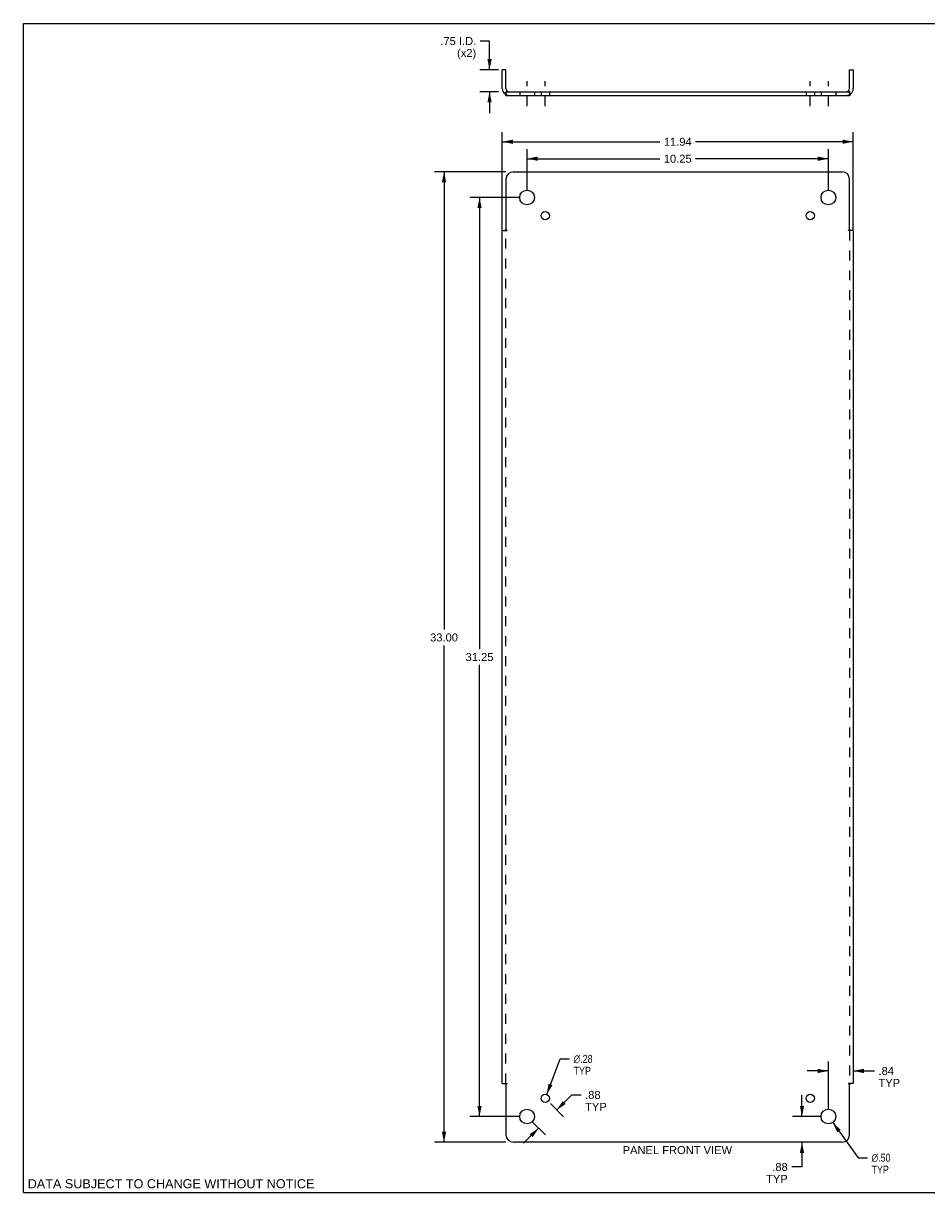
# Model space of a CAD drawing. Header units: inches. Extents: x 0 to 61.4, y 0 to 39.8.
# Tile 1 of 2: x 0 to 30.7, y 0 to 39.8. Entities that reach past the tile are written whole.
import ezdxf

# ---------------------------------------------------------------- set-up
doc = ezdxf.new("R2010")
doc.units = ezdxf.units.IN
doc.header["$LTSCALE"] = 3.379518
doc.header["$MEASUREMENT"] = 0
doc.linetypes.add('DASHED', pattern=[0.2, 0.1, -0.1])
doc.linetypes.add('HIDDEN', pattern=[0.2, 0.1, -0.1])
doc.layers.get('0').update_dxf_attribs({"linetype": 'CONTINUOUS'})
doc.layers.add('DEFAULT_2', color=8, linetype='HIDDEN')
doc.layers.add('DIMENSIONS', color=7, linetype='CONTINUOUS')
doc.styles.get("Standard").update_dxf_attribs({"font": 'arial.ttf'})
doc.styles.add('TEXTSTYLE_1', font='gdt', dxfattribs={"width": 0.8})
doc.dimstyles.new('DIMSTYLE_1', dxfattribs={"dimtxt": 0.271084, "dimasz": 0.361446, "dimexe": 0.09, "dimexo": 0.07, "dimgap": 0.0375, "dimtad": 0, "dimtih": 1, "dimtoh": 1, "dimzin": 4, "dimdsep": 46, "dimtxsty": 'Standard', "dimblk": '_FILLED', "dimblk1": '_FILLED', "dimblk2": '_FILLED', "dimcen": 0.09, "dimadec": 3, "dimazin": 1, "dimtfac": 1, "dimtdec": 3, "dimtofl": 0, "dimtmove": 0, "dimatfit": 3, "dimldrblk": '_FILLED', "dimfxl": 0, "dimtolj": 1, "dimtzin": 4, "dimarcsym": 0})
doc.dimstyles.new('DIMSTYLE_2', dxfattribs={"dimtxt": 0.271084, "dimasz": 0.361446, "dimexe": 0.09, "dimexo": 0.07, "dimgap": 0.09, "dimtad": 0, "dimtih": 1, "dimtoh": 1, "dimzin": 4, "dimdsep": 46, "dimtxsty": 'Standard', "dimblk": '_FILLED', "dimblk1": '_FILLED', "dimblk2": '_FILLED', "dimcen": 0.09, "dimadec": 3, "dimazin": 1, "dimtfac": 1, "dimtdec": 3, "dimtofl": 0, "dimtmove": 0, "dimatfit": 1, "dimldrblk": '_FILLED', "dimfxl": 0, "dimtolj": 1, "dimtzin": 4, "dimarcsym": 0})

# ---------------------------------------------------------------- blocks, each defined once
blk = doc.blocks.new('_FILLED')
at = {"color": 0, "linetype": 'ByBlock'}
blk.add_solid([(0, 0), (-1, 0.2), (-1, -0.2)], dxfattribs=at)
blk = doc.blocks.new('*D1')
at = {"color": 2, "linetype": 'Continuous'}
for p, q in [((15.856, 39.159), (15.54, 39.159)), ((15.856, 38.183), (15.856, 39.159)), ((16.161, 38.183), (15.531, 38.183)), ((16.161, 37.433), (15.531, 37.433)), ((15.856, 37.433), (15.856, 36.71))]:
    blk.add_line(p, q, dxfattribs=at)
at = {"color": 2, "linetype": 'Continuous', "xscale": 0.3614457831, "yscale": 0.3614457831, "zscale": 0.3614457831}
for p, rotation in [((15.856, 38.183), 270), ((15.856, 37.433), 90)]:
    blk.add_blockref('_FILLED', p, dxfattribs=dict(at, rotation=rotation))
at = {"color": 2, "linetype": 'Continuous', "insert": (15.404, 39.294), "char_height": 0.2711, "width": 1.21837, "attachment_point": 3, "line_spacing_factor": 0.9}
blk.add_mtext('.75 I.D.\\P(x2)', dxfattribs=at)
blk = doc.blocks.new('*D2')
at = {"layer": 'DIMENSIONS', "color": 2, "linetype": 'Continuous'}
for p, q in [((16.411, 34.713), (13.983, 34.713)), ((14.308, 34.713), (14.308, 19.15)), ((14.308, 1.713), (14.308, 18.608)), ((16.411, 1.713), (13.983, 1.713))]:
    blk.add_line(p, q, dxfattribs=at)
at = {"layer": 'DIMENSIONS', "color": 2, "linetype": 'Continuous', "xscale": 0.3614457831, "yscale": 0.3614457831, "zscale": 0.3614457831}
for p, rotation in [((14.308, 34.713), 90), ((14.308, 1.713), 270)]:
    blk.add_blockref('_FILLED', p, dxfattribs=dict(at, rotation=rotation))
at = {"layer": 'DIMENSIONS', "color": 2, "linetype": 'Continuous', "insert": (14.308, 19.014), "char_height": 0.2711, "width": 0.94728, "attachment_point": 2, "line_spacing_factor": 0.9}
blk.add_mtext('33.00', dxfattribs=at)
blk = doc.blocks.new('*D3')
at = {"layer": 'DIMENSIONS', "color": 2, "linetype": 'Continuous'}
for p, q in [((26.483, 2.588), (26.483, 3.311)), ((27.129, 2.588), (26.158, 2.588)), ((26.483, 1.713), (26.483, 0.872)), ((26.483, 0.872), (26.135, 0.872))]:
    blk.add_line(p, q, dxfattribs=at)
at = {"layer": 'DIMENSIONS', "color": 2, "linetype": 'Continuous', "xscale": 0.3614457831, "yscale": 0.3614457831, "zscale": 0.3614457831}
for p, rotation in [((26.483, 2.588), 270), ((26.483, 1.713), 90)]:
    blk.add_blockref('_FILLED', p, dxfattribs=dict(at, rotation=rotation))
at = {"layer": 'DIMENSIONS', "color": 2, "linetype": 'Continuous', "insert": (25.999, 1.008), "char_height": 0.2711, "width": 0.73465, "attachment_point": 3, "line_spacing_factor": 0.9}
blk.add_mtext('.88\\PTYP', dxfattribs=at)
blk = doc.blocks.new('*D4')
at = {"layer": 'DIMENSIONS', "color": 2, "linetype": 'Continuous'}
for p, q in [((17.132, 34.091), (17.132, 35.482)), ((27.382, 34.091), (27.382, 35.482)), ((17.132, 35.157), (21.648, 35.157)), ((27.382, 35.157), (22.866, 35.157))]:
    blk.add_line(p, q, dxfattribs=at)
at = {"layer": 'DIMENSIONS', "color": 2, "linetype": 'Continuous', "xscale": 0.3614457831, "yscale": 0.3614457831, "zscale": 0.3614457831, "rotation": 180}
blk.add_blockref('_FILLED', (17.132, 35.157), dxfattribs=at)
at = {"layer": 'DIMENSIONS', "color": 2, "linetype": 'Continuous', "xscale": 0.3614457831, "yscale": 0.3614457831, "zscale": 0.3614457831}
blk.add_blockref('_FILLED', (27.382, 35.157), dxfattribs=at)
at = {"layer": 'DIMENSIONS', "color": 2, "linetype": 'Continuous', "insert": (22.257, 35.293), "char_height": 0.2711, "width": 0.94728, "attachment_point": 2, "line_spacing_factor": 0.9}
blk.add_mtext('10.25', dxfattribs=at)
blk = doc.blocks.new('*D5')
at = {"layer": 'DIMENSIONS', "color": 2, "linetype": 'Continuous'}
for p, q in [((16.289, 32.716), (16.289, 36.06)), ((28.226, 32.716), (28.226, 36.06)), ((16.289, 35.734), (21.648, 35.734)), ((28.226, 35.734), (22.866, 35.734))]:
    blk.add_line(p, q, dxfattribs=at)
at = {"layer": 'DIMENSIONS', "color": 2, "linetype": 'Continuous', "xscale": 0.3614457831, "yscale": 0.3614457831, "zscale": 0.3614457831, "rotation": 180}
blk.add_blockref('_FILLED', (16.289, 35.734), dxfattribs=at)
at = {"layer": 'DIMENSIONS', "color": 2, "linetype": 'Continuous', "xscale": 0.3614457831, "yscale": 0.3614457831, "zscale": 0.3614457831}
blk.add_blockref('_FILLED', (28.226, 35.734), dxfattribs=at)
at = {"layer": 'DIMENSIONS', "color": 2, "linetype": 'Continuous', "insert": (22.257, 35.87), "char_height": 0.2711, "width": 0.94728, "attachment_point": 2, "line_spacing_factor": 0.9}
blk.add_mtext('11.94', dxfattribs=at)
blk = doc.blocks.new('*D6')
at = {"layer": 'DIMENSIONS', "color": 2, "linetype": 'Continuous'}
for p, q in [((16.879, 33.838), (15.19, 33.838)), ((15.515, 33.838), (15.515, 18.484)), ((15.515, 2.588), (15.515, 17.942)), ((16.879, 2.588), (15.19, 2.588))]:
    blk.add_line(p, q, dxfattribs=at)
at = {"layer": 'DIMENSIONS', "color": 2, "linetype": 'Continuous', "xscale": 0.3614457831, "yscale": 0.3614457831, "zscale": 0.3614457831}
for p, rotation in [((15.515, 33.838), 90), ((15.515, 2.588), 270)]:
    blk.add_blockref('_FILLED', p, dxfattribs=dict(at, rotation=rotation))
at = {"layer": 'DIMENSIONS', "color": 2, "linetype": 'Continuous', "insert": (15.515, 18.348), "char_height": 0.2711, "width": 0.94728, "attachment_point": 2, "line_spacing_factor": 0.9}
blk.add_mtext('31.25', dxfattribs=at)
blk = doc.blocks.new('*D7')
at = {"layer": 'DIMENSIONS', "color": 2, "linetype": 'Continuous'}
for p, q in [((17.801, 3.338), (18.263, 4.548)), ((18.263, 4.548), (18.579, 4.548))]:
    blk.add_line(p, q, dxfattribs=at)
at = {"layer": 'DIMENSIONS', "color": 2, "linetype": 'Continuous', "xscale": 0.3614457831, "yscale": 0.3614457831, "zscale": 0.3614457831, "rotation": 249.1105010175}
blk.add_blockref('_FILLED', (17.801, 3.338), dxfattribs=at)
at = {"layer": 'DIMENSIONS', "color": 2, "linetype": 'Continuous', "insert": (18.715, 4.684), "char_height": 0.27108, "width": 0.88749, "attachment_point": 1, "line_spacing_factor": 0.9, "style": 'TEXTSTYLE_1'}
blk.add_mtext('{\\fgdt;n}\\fArial;.28\\PTYP', dxfattribs=at)
blk = doc.blocks.new('*D8')
at = {"layer": 'DIMENSIONS', "color": 2, "linetype": 'Continuous'}
for p, q in [((18.145, 2.812), (18.655, 3.323)), ((18.655, 3.323), (18.972, 3.323)), ((17.93, 3.028), (18.375, 2.582)), ((17.311, 2.409), (17.757, 1.964)), ((17.527, 2.194), (17.015, 1.682))]:
    blk.add_line(p, q, dxfattribs=at)
at = {"layer": 'DIMENSIONS', "color": 2, "linetype": 'Continuous', "xscale": 0.3614457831, "yscale": 0.3614457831, "zscale": 0.3614457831}
for p, rotation in [((18.145, 2.812), 225), ((17.527, 2.194), 45)]:
    blk.add_blockref('_FILLED', p, dxfattribs=dict(at, rotation=rotation))
at = {"layer": 'DIMENSIONS', "color": 2, "linetype": 'Continuous', "insert": (19.107, 3.458), "char_height": 0.2711, "width": 0.73465, "attachment_point": 1, "line_spacing_factor": 0.9}
blk.add_mtext('.88\\PTYP', dxfattribs=at)
blk = doc.blocks.new('*D9')
at = {"layer": 'DIMENSIONS', "color": 2, "linetype": 'Continuous'}
for p, q in [((27.529, 2.385), (28.398, 1.187)), ((28.398, 1.187), (28.714, 1.187))]:
    blk.add_line(p, q, dxfattribs=at)
at = {"layer": 'DIMENSIONS', "color": 2, "linetype": 'Continuous', "xscale": 0.3614457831, "yscale": 0.3614457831, "zscale": 0.3614457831, "rotation": 125.9315748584}
blk.add_blockref('_FILLED', (27.529, 2.385), dxfattribs=at)
at = {"layer": 'DIMENSIONS', "color": 2, "linetype": 'Continuous', "insert": (28.849, 1.322), "char_height": 0.27108, "width": 0.88749, "attachment_point": 1, "line_spacing_factor": 0.9, "style": 'TEXTSTYLE_1'}
blk.add_mtext('{\\fgdt;n}\\fArial;.50\\PTYP', dxfattribs=at)
blk = doc.blocks.new('*D10')
at = {"layer": 'DIMENSIONS', "color": 2, "linetype": 'Continuous'}
for p, q in [((27.382, 2.841), (27.382, 4.462)), ((27.382, 4.137), (26.659, 4.137)), ((28.226, 4.137), (28.949, 4.137))]:
    blk.add_line(p, q, dxfattribs=at)
at = {"layer": 'DIMENSIONS', "color": 2, "linetype": 'Continuous', "xscale": 0.3614457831, "yscale": 0.3614457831, "zscale": 0.3614457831}
blk.add_blockref('_FILLED', (27.382, 4.137), dxfattribs=at)
at = {"layer": 'DIMENSIONS', "color": 2, "linetype": 'Continuous', "xscale": 0.3614457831, "yscale": 0.3614457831, "zscale": 0.3614457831, "rotation": 180}
blk.add_blockref('_FILLED', (28.226, 4.137), dxfattribs=at)
at = {"layer": 'DIMENSIONS', "color": 2, "linetype": 'Continuous', "insert": (29.085, 4.273), "char_height": 0.2711, "width": 0.73465, "attachment_point": 1, "line_spacing_factor": 0.9}
blk.add_mtext('.84\\PTYP', dxfattribs=at)

msp = doc.modelspace()

# ---------------------------------------------------------------- linework, layer by layer
at = {"color": 7, "linetype": 'Continuous'}
for p, q in [((0, 0), (0, 39.759)), ((0, 39.759), (61.446, 39.759)), ((16.414, 38.183), (16.289, 38.183)), ((16.414, 37.545), (16.414, 38.183)), ((28.101, 38.183), (28.226, 38.183)), ((28.101, 37.545), (28.101, 38.183)), ((16.375, 37.362), (16.414, 37.409)), ((16.414, 37.433), (16.414, 37.308)), ((16.414, 37.433), (28.101, 37.433)), ((28.074, 37.451), (28.079, 37.446)), ((28.101, 37.433), (28.101, 37.308)), ((28.14, 37.362), (28.101, 37.409)), ((0, 0), (61.446, 0))]:
    msp.add_line(p, q, dxfattribs=at)
at = {"color": 3, "linetype": 'Continuous'}
for p, q in [((16.289, 37.545), (16.289, 38.183)), ((28.226, 38.183), (28.226, 37.545)), ((16.414, 37.308), (28.101, 37.308)), ((16.664, 34.713), (27.851, 34.713)), ((16.414, 34.463), (16.414, 32.748)), ((28.101, 32.748), (28.101, 34.463)), ((16.289, 3.713), (16.289, 32.713)), ((16.289, 32.713), (16.375, 32.713)), ((28.226, 32.713), (28.14, 32.713)), ((28.226, 32.713), (28.226, 3.713)), ((16.289, 3.713), (16.375, 3.713)), ((16.414, 3.677), (16.414, 1.963)), ((28.101, 1.963), (28.101, 3.677)), ((28.226, 3.713), (28.14, 3.713)), ((27.851, 1.713), (16.664, 1.713))]:
    msp.add_line(p, q, dxfattribs=at)
at = {"color": 2, "linetype": 'DASHED'}
for p, q in [((17.132, 36.946), (17.132, 37.794)), ((17.751, 36.946), (17.751, 37.794)), ((26.764, 36.946), (26.764, 37.794)), ((27.382, 36.946), (27.382, 37.794))]:
    msp.add_line(p, q, dxfattribs=at)
at = {"color": 7, "linetype": 'Continuous'}
for points in [[(16.441, 37.451), (16.436, 37.446), (16.434, 37.444), (16.432, 37.443), (16.43, 37.441), (16.428, 37.439), (16.426, 37.438), (16.424, 37.436), (16.422, 37.435), (16.42, 37.434), (16.418, 37.434), (16.416, 37.433), (16.415, 37.433), (16.414, 37.433)], [(16.454, 37.458), (16.454, 37.459), (16.453, 37.459), (16.453, 37.459), (16.452, 37.459), (16.451, 37.459), (16.45, 37.458), (16.449, 37.458), (16.448, 37.457), (16.447, 37.456), (16.445, 37.455), (16.444, 37.454), (16.443, 37.452), (16.441, 37.451)], [(28.06, 37.458), (28.061, 37.459), (28.061, 37.459), (28.062, 37.459), (28.063, 37.459), (28.064, 37.459), (28.064, 37.458), (28.065, 37.458), (28.067, 37.457), (28.068, 37.456), (28.069, 37.455), (28.071, 37.454), (28.072, 37.452), (28.074, 37.451)], [(28.079, 37.446), (28.081, 37.444), (28.083, 37.443), (28.085, 37.441), (28.087, 37.439), (28.089, 37.438), (28.091, 37.436), (28.093, 37.435), (28.095, 37.434), (28.097, 37.434), (28.098, 37.433), (28.1, 37.433), (28.101, 37.433)]]:
    msp.add_lwpolyline(points, dxfattribs=at)
at = {"color": 3, "linetype": 'Continuous'}
for points in [[(16.375, 37.362), (16.377, 37.36), (16.379, 37.358), (16.38, 37.356), (16.382, 37.354), (16.384, 37.351), (16.385, 37.349), (16.387, 37.346), (16.388, 37.342), (16.389, 37.339), (16.391, 37.336), (16.394, 37.33)], [(16.394, 37.33), (16.395, 37.327), (16.396, 37.324), (16.397, 37.322), (16.399, 37.319), (16.4, 37.317), (16.402, 37.315), (16.404, 37.313), (16.405, 37.311), (16.407, 37.31), (16.408, 37.309), (16.41, 37.308), (16.411, 37.308), (16.412, 37.308), (16.414, 37.308)], [(28.124, 37.336), (28.121, 37.33), (28.12, 37.327), (28.118, 37.324), (28.117, 37.322), (28.116, 37.319), (28.114, 37.317), (28.113, 37.315), (28.111, 37.313), (28.109, 37.311), (28.108, 37.31), (28.106, 37.309), (28.105, 37.308), (28.103, 37.308), (28.102, 37.308), (28.101, 37.308)], [(28.14, 37.362), (28.138, 37.36), (28.136, 37.358), (28.134, 37.356), (28.133, 37.354), (28.131, 37.351), (28.13, 37.349), (28.128, 37.346), (28.127, 37.342), (28.125, 37.339), (28.124, 37.336)], [(16.375, 32.713), (16.377, 32.714), (16.379, 32.715), (16.38, 32.717), (16.382, 32.718), (16.384, 32.719), (16.385, 32.721), (16.387, 32.722), (16.388, 32.723), (16.389, 32.725), (16.391, 32.726), (16.392, 32.727), (16.394, 32.729), (16.395, 32.73), (16.4, 32.735)], [(16.4, 32.735), (16.402, 32.737), (16.404, 32.739), (16.405, 32.74), (16.407, 32.742), (16.408, 32.743), (16.41, 32.745), (16.411, 32.746), (16.412, 32.747), (16.414, 32.748)], [(28.113, 32.737), (28.111, 32.739), (28.109, 32.74), (28.108, 32.742), (28.106, 32.743), (28.105, 32.745), (28.103, 32.746), (28.102, 32.747), (28.101, 32.748)], [(28.12, 32.73), (28.116, 32.734), (28.113, 32.737)], [(28.14, 32.713), (28.138, 32.714), (28.136, 32.715), (28.134, 32.717), (28.133, 32.718), (28.131, 32.719), (28.13, 32.721), (28.128, 32.722), (28.127, 32.723), (28.125, 32.725), (28.124, 32.726), (28.122, 32.727), (28.121, 32.729), (28.12, 32.73)], [(16.375, 3.713), (16.377, 3.712), (16.379, 3.71), (16.38, 3.709), (16.382, 3.708), (16.384, 3.706), (16.385, 3.705), (16.387, 3.704), (16.388, 3.702), (16.389, 3.701), (16.391, 3.7), (16.392, 3.698), (16.394, 3.697), (16.395, 3.696)], [(16.395, 3.696), (16.399, 3.692), (16.402, 3.689)], [(16.402, 3.689), (16.404, 3.687), (16.405, 3.685), (16.407, 3.684), (16.408, 3.682), (16.41, 3.681), (16.411, 3.68), (16.412, 3.679), (16.414, 3.677)], [(28.114, 3.69), (28.113, 3.689), (28.111, 3.687), (28.109, 3.685), (28.108, 3.684), (28.106, 3.682), (28.105, 3.681), (28.103, 3.68), (28.102, 3.679), (28.101, 3.677)], [(28.14, 3.713), (28.138, 3.712), (28.136, 3.71), (28.134, 3.709), (28.133, 3.708), (28.131, 3.706), (28.13, 3.705), (28.128, 3.704), (28.127, 3.702), (28.125, 3.701), (28.124, 3.7), (28.122, 3.698), (28.121, 3.697), (28.12, 3.696), (28.114, 3.69)]]:
    msp.add_lwpolyline(points, dxfattribs=at)
for centre, radius in [((17.132, 33.838), 0.25), ((27.382, 33.838), 0.25), ((17.751, 33.219), 0.141), ((26.764, 33.219), 0.141), ((17.751, 3.207), 0.141), ((26.764, 3.207), 0.141), ((17.132, 2.588), 0.25), ((27.382, 2.588), 0.25)]:
    msp.add_circle(centre, radius, dxfattribs=at)
for centre, radius, start, end in [((16.526, 37.545), 0.237, 180, 230.5658), ((27.989, 37.545), 0.237, 309.4342, 360), ((16.664, 34.463), 0.25, 90, 180), ((27.851, 34.463), 0.25, 0, 90), ((16.664, 1.963), 0.25, 180, 270), ((27.851, 1.963), 0.25, 270, 360)]:
    msp.add_arc(centre, radius, start, end, dxfattribs=at)
at = {"color": 7, "linetype": 'Continuous'}
for centre, start, end in [((16.526, 37.545), 180, 270), ((27.989, 37.545), 270, 360)]:
    msp.add_arc(centre, 0.112, start, end, dxfattribs=at)
at = {"layer": 'DEFAULT_2', "color": 8, "linetype": 'HIDDEN'}
for p, q in [((16.414, 37.409), (16.454, 37.458)), ((16.416, 37.387), (16.417, 37.389)), ((16.417, 37.391), (16.418, 37.393)), ((16.417, 37.39), (16.417, 37.391)), ((16.417, 37.389), (16.417, 37.39)), ((16.418, 37.395), (16.419, 37.396)), ((16.418, 37.393), (16.418, 37.395)), ((16.419, 37.398), (16.42, 37.399)), ((16.419, 37.396), (16.419, 37.398)), ((16.42, 37.399), (16.42, 37.401)), ((16.882, 37.433), (16.882, 37.308)), ((17.382, 37.433), (17.382, 37.308)), ((17.611, 37.433), (17.611, 37.308)), ((17.892, 37.433), (17.892, 37.308)), ((26.623, 37.433), (26.623, 37.308)), ((26.904, 37.433), (26.904, 37.308)), ((27.132, 37.433), (27.132, 37.308)), ((27.632, 37.433), (27.632, 37.308)), ((28.101, 37.409), (28.06, 37.458)), ((28.082, 37.43), (28.083, 37.429)), ((28.083, 37.429), (28.083, 37.428)), ((28.083, 37.428), (28.084, 37.427)), ((28.084, 37.427), (28.084, 37.425)), ((28.084, 37.425), (28.085, 37.424)), ((28.085, 37.424), (28.086, 37.423)), ((28.086, 37.423), (28.086, 37.422)), ((28.086, 37.422), (28.087, 37.42)), ((28.087, 37.42), (28.087, 37.419)), ((28.087, 37.419), (28.088, 37.418)), ((28.088, 37.418), (28.089, 37.416)), ((28.089, 37.416), (28.089, 37.415)), ((28.089, 37.415), (28.09, 37.413)), ((28.09, 37.413), (28.09, 37.412)), ((28.09, 37.412), (28.091, 37.41)), ((28.091, 37.41), (28.092, 37.409)), ((16.375, 32.713), (16.454, 32.713)), ((16.414, 3.713), (16.414, 32.713)), ((28.14, 32.713), (28.06, 32.713)), ((28.101, 32.713), (28.101, 3.713)), ((16.375, 3.713), (16.454, 3.713)), ((28.14, 3.713), (28.06, 3.713))]:
    msp.add_line(p, q, dxfattribs=at)
for points in [[(16.413, 37.373), (16.413, 37.373), (16.413, 37.373), (16.413, 37.373), (16.414, 37.374), (16.414, 37.374), (16.414, 37.374), (16.414, 37.375), (16.414, 37.375), (16.414, 37.376), (16.414, 37.376), (16.414, 37.377), (16.414, 37.377), (16.414, 37.378), (16.414, 37.379), (16.414, 37.379), (16.415, 37.38), (16.415, 37.381), (16.415, 37.381), (16.415, 37.382), (16.415, 37.382), (16.415, 37.383), (16.415, 37.384), (16.415, 37.384), (16.416, 37.385), (16.416, 37.386), (16.416, 37.386), (16.416, 37.387)], [(16.414, 37.376), (16.414, 37.376), (16.414, 37.375), (16.414, 37.375), (16.414, 37.375), (16.414, 37.374), (16.414, 37.374), (16.413, 37.374), (16.413, 37.373), (16.413, 37.373), (16.413, 37.373)], [(16.42, 37.401), (16.421, 37.403), (16.421, 37.403), (16.421, 37.404), (16.422, 37.405), (16.422, 37.406), (16.422, 37.407), (16.423, 37.408), (16.423, 37.409), (16.423, 37.41), (16.424, 37.411), (16.424, 37.412), (16.424, 37.413), (16.425, 37.413), (16.425, 37.414), (16.426, 37.415), (16.426, 37.416), (16.426, 37.417), (16.427, 37.418), (16.427, 37.419), (16.427, 37.42), (16.428, 37.42), (16.428, 37.421), (16.429, 37.422), (16.429, 37.423), (16.429, 37.424), (16.43, 37.424), (16.43, 37.425), (16.43, 37.426), (16.431, 37.426), (16.431, 37.427), (16.431, 37.428), (16.432, 37.429), (16.432, 37.429), (16.432, 37.43), (16.433, 37.43), (16.433, 37.431), (16.433, 37.432), (16.434, 37.432), (16.434, 37.433), (16.434, 37.433), (16.435, 37.434), (16.435, 37.434), (16.435, 37.435), (16.435, 37.435), (16.436, 37.436), (16.436, 37.436), (16.436, 37.436), (16.436, 37.437), (16.436, 37.437), (16.436, 37.437)], [(16.437, 37.437), (16.437, 37.437), (16.437, 37.437), (16.436, 37.437), (16.436, 37.437), (16.436, 37.436), (16.436, 37.436), (16.436, 37.436), (16.436, 37.436), (16.435, 37.435), (16.435, 37.435), (16.435, 37.434), (16.434, 37.434), (16.434, 37.434), (16.434, 37.433)], [(28.081, 37.433), (28.081, 37.433), (28.08, 37.434), (28.08, 37.434), (28.08, 37.435), (28.079, 37.435), (28.079, 37.435), (28.079, 37.436), (28.079, 37.436), (28.078, 37.436), (28.078, 37.437), (28.078, 37.437), (28.078, 37.437), (28.078, 37.437)], [(28.078, 37.437), (28.078, 37.437), (28.078, 37.437), (28.078, 37.437), (28.078, 37.436), (28.079, 37.436), (28.079, 37.436), (28.079, 37.435), (28.079, 37.435), (28.08, 37.434), (28.08, 37.434), (28.08, 37.433), (28.08, 37.433), (28.081, 37.433), (28.081, 37.432), (28.081, 37.432), (28.082, 37.431), (28.082, 37.43), (28.082, 37.43)], [(28.092, 37.409), (28.092, 37.407), (28.093, 37.406), (28.093, 37.405), (28.093, 37.404), (28.094, 37.403), (28.094, 37.402), (28.094, 37.401), (28.095, 37.401), (28.095, 37.4), (28.095, 37.399), (28.095, 37.398), (28.096, 37.397), (28.096, 37.396), (28.096, 37.395), (28.097, 37.394), (28.097, 37.393), (28.097, 37.392), (28.097, 37.391), (28.098, 37.391), (28.098, 37.39), (28.098, 37.389), (28.098, 37.388), (28.098, 37.387), (28.099, 37.386), (28.099, 37.386), (28.099, 37.385), (28.099, 37.384), (28.099, 37.383), (28.1, 37.382), (28.1, 37.382), (28.1, 37.381), (28.1, 37.38), (28.1, 37.379), (28.1, 37.379), (28.1, 37.378), (28.101, 37.377), (28.101, 37.377), (28.101, 37.376), (28.101, 37.375), (28.101, 37.375), (28.101, 37.374), (28.101, 37.374), (28.101, 37.374), (28.101, 37.373)], [(28.101, 37.373), (28.101, 37.373), (28.101, 37.373), (28.101, 37.373), (28.101, 37.373), (28.101, 37.373), (28.101, 37.374), (28.101, 37.374), (28.101, 37.374), (28.101, 37.375), (28.101, 37.375), (28.101, 37.375), (28.101, 37.376), (28.101, 37.376)], [(16.432, 32.736), (16.428, 32.738), (16.426, 32.74), (16.424, 32.741), (16.422, 32.742), (16.42, 32.743), (16.418, 32.745), (16.416, 32.746), (16.415, 32.747), (16.414, 32.748)], [(16.454, 32.713), (16.454, 32.714), (16.453, 32.716), (16.453, 32.717), (16.452, 32.719), (16.451, 32.72), (16.45, 32.721), (16.449, 32.722), (16.448, 32.724), (16.447, 32.725), (16.445, 32.726), (16.444, 32.728), (16.443, 32.729), (16.441, 32.73), (16.439, 32.731), (16.438, 32.732), (16.436, 32.734), (16.434, 32.735), (16.432, 32.736)], [(28.06, 32.713), (28.061, 32.714), (28.061, 32.716), (28.062, 32.717), (28.063, 32.719), (28.064, 32.72), (28.064, 32.721), (28.065, 32.722), (28.067, 32.724), (28.068, 32.725), (28.069, 32.726), (28.071, 32.728), (28.072, 32.729), (28.074, 32.73), (28.075, 32.731), (28.077, 32.732), (28.079, 32.734), (28.081, 32.735), (28.083, 32.736), (28.087, 32.738)], [(28.087, 32.738), (28.089, 32.74), (28.091, 32.741), (28.093, 32.742), (28.095, 32.743), (28.097, 32.745), (28.098, 32.746), (28.1, 32.747), (28.101, 32.748)], [(16.428, 3.687), (16.426, 3.686), (16.424, 3.685), (16.422, 3.684), (16.42, 3.682), (16.418, 3.681), (16.416, 3.68), (16.415, 3.679), (16.414, 3.677)], [(16.454, 3.713), (16.454, 3.711), (16.453, 3.71), (16.453, 3.709), (16.452, 3.707), (16.451, 3.706), (16.45, 3.705), (16.449, 3.703), (16.448, 3.702), (16.447, 3.701), (16.445, 3.699), (16.444, 3.698), (16.443, 3.697), (16.441, 3.696), (16.439, 3.695), (16.438, 3.693), (16.436, 3.692), (16.434, 3.691), (16.432, 3.69), (16.428, 3.687)], [(28.06, 3.713), (28.061, 3.711), (28.061, 3.71), (28.062, 3.709), (28.063, 3.707), (28.064, 3.706), (28.064, 3.705), (28.065, 3.703), (28.067, 3.702), (28.068, 3.701), (28.069, 3.699), (28.071, 3.698), (28.072, 3.697), (28.074, 3.696), (28.075, 3.695), (28.077, 3.693), (28.079, 3.692), (28.081, 3.691), (28.083, 3.69)], [(28.083, 3.69), (28.087, 3.687), (28.089, 3.686), (28.091, 3.685), (28.093, 3.684), (28.095, 3.682), (28.097, 3.681), (28.098, 3.68), (28.1, 3.679), (28.101, 3.677)]]:
    msp.add_lwpolyline(points, dxfattribs=at)
for centre, start, end in [((16.526, 37.545), 230.5658, 270), ((27.989, 37.545), 270, 309.4342)]:
    msp.add_arc(centre, 0.237, start, end, dxfattribs=at)

# ---------------------------------------------------------------- texts
at = {"layer": 'DIMENSIONS', "color": 2, "linetype": 'Continuous', "attachment_point": 2, "line_spacing_factor": 0.9}
for s, insert, char_height, width in [('PANEL FRONT VIEW', (22.245, 1.581), 0.27108, 3.71658), ('DATA SUBJECT TO CHANGE WITHOUT NOTICE', (5.023, 0.456), 0.30723, 9.7331)]:
    msp.add_mtext(s, dxfattribs=dict(at, insert=insert, char_height=char_height, width=width))

# ---------------------------------------------------------------- dimensions: what is measured, and where the dimension line sits
at = {"color": 2, "linetype": 'Continuous'}
dim = msp.add_linear_dim(base=(15.856, 37.433), p1=(15.461, 38.183), p2=(15.461, 37.433), angle=270, text='<> I.D.\\P(x2)', dimstyle='DIMSTYLE_1', dxfattribs=at)
dim.commit()
dim.dimension.update_dxf_attribs({"geometry": '*D1', "text_midpoint": (14.795, 38.955), "dimtype": 160})
at = {"layer": 'DIMENSIONS', "color": 2, "linetype": 'Continuous'}
dim = msp.add_linear_dim(base=(28.226, 35.734), p1=(16.289, 32.646), p2=(28.226, 32.646), dimstyle='DIMSTYLE_1', dxfattribs=at)
dim.commit()
dim.dimension.update_dxf_attribs({"geometry": '*D5', "text_midpoint": (22.269, 35.733), "dimtype": 160})
for base, p1, p2, angle, picture, middle in [((17.132, 35.157), (27.382, 34.021), (17.132, 34.021), 180, '*D4', (22.27, 35.156)), ((14.308, 34.713), (16.481, 1.713), (16.481, 34.713), 90, '*D2', (14.307, 18.877)), ((15.515, 2.588), (16.949, 33.838), (16.949, 2.588), 270, '*D6', (15.516, 18.211))]:
    dim = msp.add_linear_dim(base=base, p1=p1, p2=p2, angle=angle, dimstyle='DIMSTYLE_1', dxfattribs=at)
    dim.commit()
    dim.dimension.update_dxf_attribs({"geometry": picture, "text_midpoint": middle, "dimtype": 160})
for p1, p2, picture, middle in [((17.801, 3.338), (17.701, 3.075), '*D7', (19.159, 4.345)), ((27.529, 2.385), (27.236, 2.79), '*D9', (29.293, 0.984))]:
    dim = msp.add_diameter_dim_2p(p1=p1, p2=p2, text='%%c<>\\PTYP', dimstyle='DIMSTYLE_2', override={"dimpost": '<>'}, dxfattribs=at)
    dim.commit()
    dim.dimension.update_dxf_attribs({"geometry": picture, "text_midpoint": middle, "dimtype": 163})
for base, p1, p2, angle, picture, middle in [((27.382, 4.137), (28.226, 3.963), (27.382, 2.771), 180, '*D10', (29.452, 3.934)), ((17.5266, 2.1936), (18.4248, 2.5328), (17.8061, 1.9141), 225, '*D8', (19.4746, 3.1192)), ((26.483114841, 2.587847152), (27.851057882, 1.712847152), (27.199295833, 2.587847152), 90, '*D3', (25.632077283, 0.669098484))]:
    dim = msp.add_linear_dim(base=base, p1=p1, p2=p2, angle=angle, text='<>\\PTYP', dimstyle='DIMSTYLE_1', dxfattribs=at)
    dim.commit()
    dim.dimension.update_dxf_attribs({"geometry": picture, "text_midpoint": middle, "dimtype": 160})

doc.saveas('drawing.dxf')
